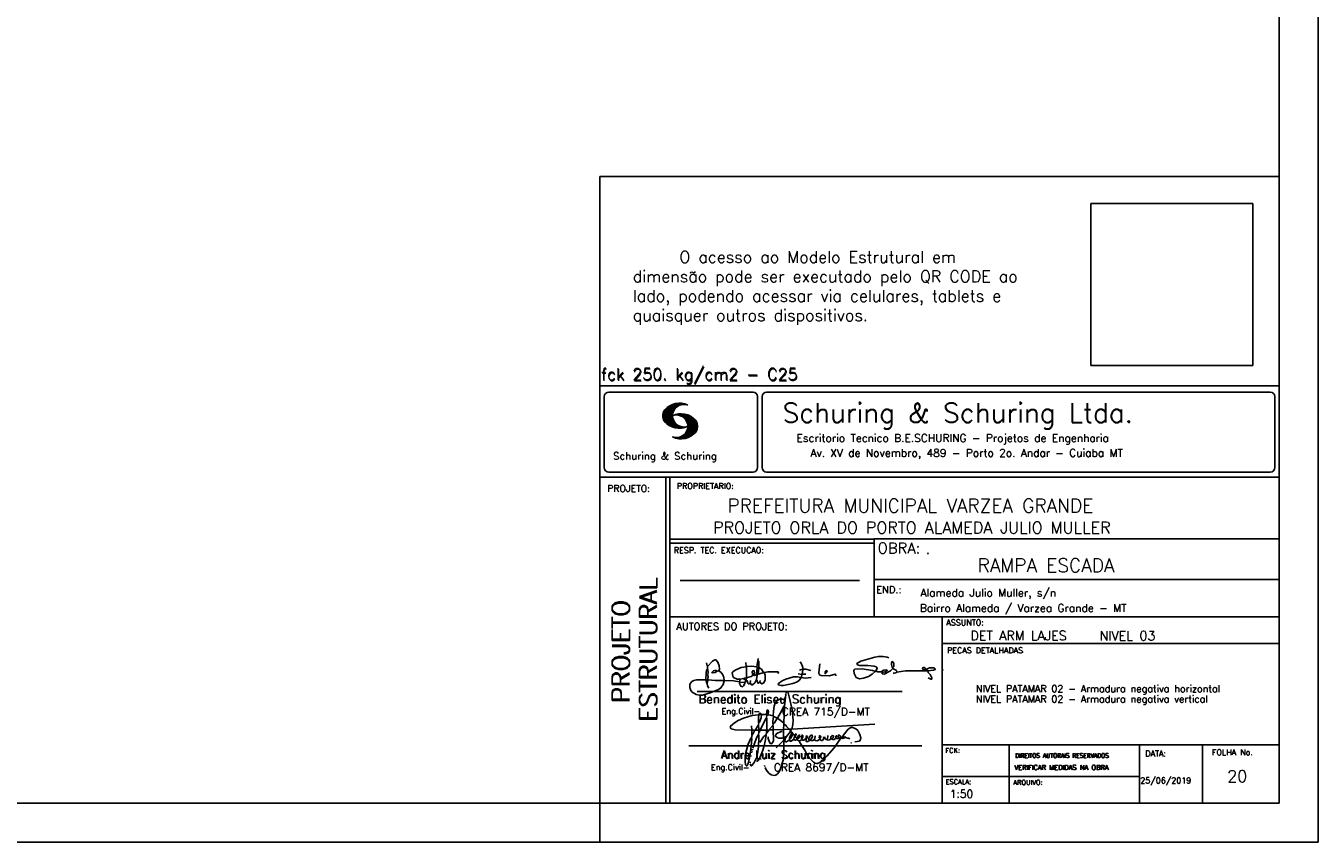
# Model space of a CAD drawing. Extents: x 0 to 119, y 0 to 84.
# Tile 9 of 14: x 86 to 119, y 0 to 21. Entities that reach past the tile are written whole.
import ezdxf

# ---------------------------------------------------------------- set-up
doc = ezdxf.new("R2010")
doc.units = 0
doc.header["$MEASUREMENT"] = 0
doc.layers.get('0').update_dxf_attribs({"linetype": 'CONTINUOUS'})
for name, color, linetype in [('1', 1, 'CONTINUOUS'), ('2', 2, 'CONTINUOUS'), ('6', 6, 'CONTINUOUS'), ('8', 8, 'CONTINUOUS')]:
    doc.layers.add(name, color=color, linetype=linetype)
doc.styles.get("Standard").update_dxf_attribs({"font": 'ROMANS.SHX'})
picture_1 = doc.add_image_def('image1.png', size_in_pixel=(300, 300))

# ---------------------------------------------------------------- blocks, each defined once
blk = doc.blocks.new('assinaturabenedito')
at = {"color": 162}
for points in [[(80.21, 160.29), (79.88, 160.45), (79.72, 161.68), (80.29, 161.77), (80.46, 162.01), (80.54, 163.49), (80.37, 163.74), (80.54, 164.8), (80.46, 166.12), (80.29, 166.36), (80.37, 167.51), (82.43, 169.81), (83.41, 170.39), (83.9, 170.39), (84.81, 169.48), (85.38, 167.84), (85.46, 166.36), (85.13, 165.71), (86.12, 164.97), (86.94, 163.98), (87.35, 162.83), (87.43, 161.68), (87.19, 161.52), (83.66, 161.52), (80.46, 161.77)], [(80.46, 167.68), (80.21, 167.84), (79.88, 169.07)], [(94.32, 162.18), (93.09, 162.18), (91.53, 162.83), (91.12, 163.41), (90.96, 164.8), (91.29, 165.38), (92.52, 166.2), (94.82, 167.1), (97.03, 167.43), (97.11, 162.92)], [(96.95, 167.51), (96.79, 169.24)], [(101.46, 167.43), (99.17, 167.76), (97.11, 167.51)], [(101.3, 164.07), (101.55, 167.1)], [(101.55, 163.82), (102.04, 164.31), (102.28, 166.78), (102.28, 167.1), (101.55, 167.19), (101.46, 167.51), (101.96, 170.06), (102.28, 169.81), (102.28, 167.27)], [(101.96, 170.06), (102.04, 170.96)], [(104.34, 164.97), (103.51, 166.36), (102.69, 166.94), (102.37, 166.94)], [(120.99, 164.31), (121.24, 166.12), (121.16, 167.19), (120.66, 168.66), (120.09, 169.57)], [(135.35, 163.57), (135.27, 164.23), (135.11, 164.31), (132.64, 163.57), (129.12, 163.74), (128.62, 163.9), (128.3, 164.15), (128.05, 164.89), (128.46, 168.66)], [(152.26, 165.38), (152.17, 165.54), (151.11, 165.79), (146.68, 166.53), (143.56, 166.36), (143.23, 166.2), (143.15, 165.79), (143.31, 164.56), (144.13, 162.83), (145.61, 162.26), (147.25, 162.51), (149.38, 163.33), (151.02, 164.23), (152.26, 165.38)], [(155.13, 165.22), (153.4, 165.22), (152.58, 165.54), (153.16, 166.78), (152.67, 167.35), (151.85, 167.68), (149.14, 168.01), (145.61, 168.01), (144.71, 168.34), (144.46, 168.91), (146.1, 169.9), (152.17, 171.62), (153.65, 171.87), (155.7, 171.87), (157.43, 171.62), (158.08, 171.29)], [(155.21, 165.05), (155.29, 164.48), (156.19, 164.23), (158.82, 165.63), (159.89, 166.69), (161.36, 165.79), (161.61, 165.3), (161.61, 165.13), (161.12, 164.89), (160.3, 164.64), (159.97, 164.72)], [(159.89, 166.69), (159.89, 167.1), (160.22, 167.51), (160.22, 168.91), (160.05, 169.48), (159.56, 169.65), (159.23, 168.99), (159.23, 168.42), (159.56, 167.27), (159.8, 167.19)], [(176.63, 162.1), (176.63, 162.75), (175.81, 164.15), (174.99, 164.97), (174.82, 165.63), (177.36, 166.04), (178.02, 166.28), (178.02, 166.53), (177.78, 166.86), (177.36, 166.94), (175.56, 166.94), (174.66, 166.61), (174.49, 166.36), (173.02, 166.2), (172.61, 166.69), (172.93, 167.19), (173.34, 167.19), (173.75, 166.86), (173.84, 166.45)], [(87.43, 161.36), (87.1, 159.8), (86.04, 158.4), (84.97, 157.66), (81.44, 156.27), (78.16, 155.28), (76.68, 155.28), (75.37, 155.53), (73.73, 156.51), (73.15, 157.25), (72.66, 158.56), (72.74, 159.96), (73.65, 161.11), (74.38, 161.52), (75.53, 161.77), (79.64, 161.77)], [(79.55, 161.85), (79.72, 164.8), (79.88, 165.87), (80.21, 166.28)], [(80.21, 160.29), (80.46, 161.6)], [(84.48, 165.54), (84.15, 165.87), (83.57, 165.87), (82.84, 165.71), (82.1, 165.05), (82.59, 164.8), (83.57, 164.97), (84.48, 165.54)], [(84.48, 165.54), (85.05, 165.63)], [(94.08, 161.03), (91.53, 161.36), (87.43, 161.52)], [(94.08, 161.03), (94.32, 162.18), (95.88, 162.34), (96.21, 162.59), (96.95, 162.67)], [(94.08, 161.03), (94.08, 160.86)], [(96.29, 160.7), (94.24, 160.86), (94.08, 160.21), (94.57, 159.14), (95.39, 158.89), (95.8, 159.22), (96.29, 160.29), (96.29, 160.7)], [(96.87, 161.77), (96.54, 161.77), (95.88, 162.26)], [(96.29, 160.7), (96.87, 161.52)], [(98.59, 160.54), (98.1, 159.96), (97.61, 160.37), (97.36, 161.44), (96.87, 161.6), (97.03, 162.75), (99.08, 163.33), (99.9, 163.9), (100.48, 163.74), (101.3, 164.07), (101.55, 163.9), (101.38, 162.01)], [(98.59, 160.54), (99.17, 159.71), (99.58, 159.63), (100.56, 160.62), (101.38, 161.93), (102.12, 160.29), (102.69, 160.78), (103.6, 160.12), (104.42, 160.54), (104.99, 161.85), (104.99, 163.9), (104.66, 164.97), (106.3, 165.3), (110.57, 165.22), (110.74, 164.97), (110.49, 164.56)], [(98.59, 160.54), (98.76, 161.6)], [(99.9, 163.9), (100.48, 164.8), (100.4, 165.63), (99.9, 165.79), (99.49, 165.22), (99.58, 164.23), (99.82, 164.15)], [(102.04, 164.31), (104.58, 164.97)], [(102.78, 160.78), (102.86, 161.52)], [(110.74, 160.29), (110.57, 159.96), (110.74, 159.63), (111.88, 159.39), (112.87, 159.39), (116.89, 160.21), (118.53, 160.86), (119.68, 161.6), (120.5, 162.83)], [(110.74, 160.29), (112.29, 161.44), (113.94, 162.18), (117.22, 163.08), (118.86, 163.16), (122.22, 162.59), (124.85, 162.83)], [(120.83, 164.15), (119.19, 164.39)], [(121.16, 166.36), (119.76, 166.04)], [(120.83, 164.15), (120.58, 163)], [(120.83, 164.15), (121.07, 164.31), (122.47, 164.23)], [(121.24, 166.2), (121.48, 166.36), (122.55, 166.36), (124.6, 165.87)], [(130.84, 164.8), (130.76, 165.22), (131.25, 165.79), (131.58, 165.71), (131.66, 165.3), (131.41, 164.97), (130.84, 164.8)], [(130.84, 164.8), (130.76, 164.48), (130.92, 164.23)], [(152.26, 165.38), (152.5, 165.54)], [(155.21, 165.05), (155.13, 165.3), (155.37, 165.71), (156.03, 166.04), (157.26, 166.2), (157.43, 165.87), (157.18, 165.54), (156.6, 165.3), (155.21, 165.05)], [(161.61, 165.13), (165.22, 165.63), (174, 165.63), (174.41, 165.71), (174.49, 166.28)], [(173.59, 165.63), (173.59, 166.12)], [(174.82, 165.63), (174.58, 165.71)], [(176.63, 162.1), (176.13, 162.1), (175.07, 162.75)], [(176.63, 162.1), (176.63, 162.1)], [(181.55, 165.95), (181.47, 166.12)], [(80.21, 160.29), (80.37, 159.22), (80.87, 158.32)]]:
    blk.add_lwpolyline(points, dxfattribs=at)
blk = doc.blocks.new('assinaturanadre')
at = {"color": 162}
for points in [[(-225.3, 18.87), (-225.71, 15.34), (-225.87, 15.1), (-226.28, 15.26), (-226.36, 15.59), (-227.18, 16), (-229.07, 16), (-230.71, 15.18), (-231.94, 13.7), (-232.6, 11.73), (-233.01, 8.69), (-233.17, 5.9), (-233.01, 5.41), (-233.26, 2.62), (-233.26, 1.06), (-233.09, 0.65), (-233.34, -0.09), (-233.17, -0.67), (-233.17, -2.55), (-233.67, -2.8), (-235.23, -2.8), (-235.14, -2.23), (-233.42, -0.17)], [(-225.3, 18.87), (-225.46, 18.87), (-225.54, 18.46)], [(-225.3, 18.87), (-225.22, 19.04)], [(-221.69, -2.31), (-221.03, 0.57), (-220.87, 2.86), (-221.52, 9.6), (-222.84, 15.92), (-223.98, 19.86), (-224.56, 20.6), (-224.89, 20.68), (-225.22, 20.19), (-225.22, 19.53)], [(-225.87, 15.1), (-225.95, 13.46), (-226.28, 11.98), (-226.61, 11.73), (-227.59, 9.51), (-230.47, 4.42), (-229.32, 3.44), (-229.07, 3.44), (-227.43, 1.88), (-226.69, 1.63), (-226.61, 0.81), (-226.86, -2.47), (-226.77, -7.81), (-226.53, -8.71), (-226.86, -9.37), (-226.61, -10.68), (-226.69, -17.25), (-227.1, -21.27), (-227.76, -23.82), (-228.83, -27.19), (-229.56, -28.58), (-230.71, -29.9), (-231.53, -30.47), (-232.52, -30.72), (-234.41, -30.31), (-235.88, -29.24), (-237.44, -27.27), (-238.1, -25.79)], [(-237.2, 6.72), (-237.03, 8.78), (-236.78, 9.27), (-236.46, 9.43), (-236.13, 9.27), (-235.96, 8.53), (-236.29, 7.05), (-236.62, 6.39), (-236.87, 6.31)], [(-226.28, 11.98), (-226.12, 11.9), (-226.12, 10.83), (-226.69, 1.71)], [(-240.48, 6.64), (-245.98, 6.07), (-251.39, 4.42), (-254.59, 2.95), (-256.81, 1.55), (-258.37, 0.4), (-259.02, -0.26), (-259.43, -1.08), (-259.35, -1.49), (-258.86, -2.06), (-256.4, -2.8), (-246.55, -3.05), (-246.22, -2.8), (-246.39, -0.34)], [(-242.2, 0.15), (-243.19, -1.16), (-244.01, -2.97), (-246.22, -2.97)], [(-237.2, 6.72), (-236.95, 6.23), (-237.2, 4.67), (-237.61, 4.26), (-241.05, -2.97), (-241.95, -3.05), (-242.12, 0.81), (-241.95, 1.47), (-241.46, 1.88), (-240.4, 4.59), (-240.23, 6.56), (-237.36, 6.56), (-237.2, 6.72)], [(-241.87, 6.48), (-242.12, 4.51), (-242.04, 1.47)], [(-240.48, 6.64), (-240.48, 6.97), (-241.05, 7.38), (-241.63, 7.22), (-241.79, 6.64)], [(-237.28, 4.51), (-237.03, 4.1), (-237.11, -2.72), (-237.36, -2.88), (-240.89, -2.88)], [(-240.48, 6.64), (-240.31, 6.64)], [(-236.54, 6.48), (-234.98, 6.31), (-233.26, 5.82)], [(-233.01, 5.41), (-232.68, 5.49), (-230.63, 4.34), (-232.35, 1.55), (-233.01, 0.89)], [(-230.47, 4.42), (-230.47, 4.42)], [(-226.61, 0.81), (-226.36, 0.81), (-225.22, -0.17), (-224.97, -0.67), (-223.74, -1.9), (-223.66, -2.39), (-226.77, -2.55)], [(-221.69, -2.31), (-170.73, 0.81)], [(-246.14, -3.05), (-246.22, -5.76), (-246.06, -6), (-246.39, -7.4), (-246.3, -8.47), (-246.88, -14.54), (-247.62, -19.96), (-248.44, -23.33), (-249.18, -24.72), (-249.5, -24.89), (-250.08, -24.31), (-250.41, -21.93), (-250.41, -19.88), (-250, -16.76), (-248.44, -11.5), (-246.88, -7.97), (-246.47, -7.65)], [(-241.87, -4.11), (-242.12, -5.76), (-241.95, -6), (-241.95, -7.73), (-242.2, -13.15), (-242.78, -17.42), (-243.43, -19.96), (-244.74, -22.83), (-246.14, -24.72), (-246.47, -24.89), (-246.8, -24.72), (-247.21, -23.66)], [(-244.33, -3.05), (-245.32, -5.02), (-245.98, -5.84)], [(-242.12, -5.67), (-242.45, -6), (-243.51, -8.3), (-245.65, -13.97)], [(-242.04, -2.88), (-243.92, -2.97)], [(-237.11, -2.97), (-237.28, -3.87), (-237.28, -4.53), (-237.11, -4.69), (-237.61, -5.76), (-237.44, -6.25), (-238.02, -9.78), (-238.59, -12.57), (-239.66, -15.94), (-241.79, -20.78), (-242.61, -21.85), (-243.27, -22.1)], [(-241.13, -2.97), (-241.54, -3.95), (-241.87, -4.11), (-241.95, -3.13)], [(-237.61, -5.76), (-239, -7.15), (-241.38, -10.6)], [(-235.31, -2.64), (-235.8, -2.97), (-237.11, -2.88)], [(-235.88, -2.97), (-236.13, -3.62), (-237.03, -4.61)], [(-233.09, -2.8), (-233.01, -9.29), (-233.17, -9.94), (-233.91, -11.18), (-234.32, -11.26), (-234.9, -11.01), (-235.39, -10.27), (-236.13, -8.06), (-236.21, -7.15)], [(-226.86, -2.55), (-233.17, -2.72)], [(-226.77, -7.56), (-227.84, -7.89), (-229.65, -7.89), (-230.71, -7.48), (-231.7, -6.66), (-231.78, -6), (-230.96, -5.1), (-228.25, -3.79), (-227.68, -3.79)], [(-222.43, -3.29), (-222.43, -3.7), (-224.97, -6.82), (-226.61, -7.4)], [(-225.05, -6.91), (-226.04, -8.55), (-225.87, -8.79), (-225.95, -9.7), (-225.54, -10.03), (-224.97, -10.03), (-223.16, -8.96)], [(-221.69, -2.31), (-223.57, -2.39)], [(-221.36, -4.85), (-222.18, -5.35), (-222.34, -6.09), (-222.75, -6.66), (-223.08, -7.97), (-223.08, -8.88), (-222.67, -9.78), (-222.34, -9.86), (-222.01, -9.78), (-220.54, -8.47)], [(-221.19, -5.1), (-221.28, -6.09), (-221.6, -6.74), (-222.43, -8.06), (-222.92, -8.38)], [(-221.85, -2.39), (-222.43, -3.29), (-222.84, -2.88), (-222.84, -2.55)], [(-222.43, -3.7), (-221.44, -4.36), (-221.36, -4.94), (-220.78, -5.18), (-220.29, -5.92), (-219.96, -6), (-219.47, -5.35), (-219.14, -5.26), (-218.98, -5.51), (-219.39, -6.5), (-219.96, -6.99), (-220.21, -7.56), (-220.46, -8.47), (-220.05, -9.04), (-219.55, -9.12), (-218.4, -8.55), (-217.91, -9.37), (-217.34, -9.7), (-216.02, -9.12), (-215.7, -8.71), (-215.04, -9.04), (-214.3, -9.04), (-212.99, -7.81), (-212.91, -7.07), (-212.66, -6.58), (-212.41, -6.58), (-212.17, -6.91), (-212.33, -7.81), (-212.58, -8.14), (-212.99, -7.97)], [(-219.96, -6), (-219.8, -6.74)], [(-219.8, -6.82), (-219.88, -7.07)], [(-219.8, -6.91), (-218.57, -7.89), (-218.32, -7.73), (-217.58, -6.17), (-217.26, -5.84), (-216.93, -6), (-216.85, -6.82), (-217.58, -7.81), (-218.4, -8.22), (-218.49, -7.97)], [(-190.51, -6.82), (-189.52, -7.32), (-189.77, -7.81), (-190.42, -8.06), (-191.57, -7.97), (-195.76, -13.72), (-200.19, -18.89), (-203.31, -21.93), (-205.03, -23), (-206.1, -23.33), (-207.49, -23.25), (-208.48, -22.67), (-210.94, -20.21), (-212.58, -17.66), (-213.81, -15.2), (-216.85, -10.6), (-217.17, -9.78)], [(-215.53, -8.3), (-215.86, -7.73), (-215.86, -6.82), (-215.45, -6), (-215.2, -6), (-214.96, -6.33), (-214.88, -7.23), (-215.53, -8.3)], [(-212.66, -8.14), (-212.99, -9.37), (-212.91, -9.78), (-212.25, -10.03), (-211.18, -9.53), (-210.94, -9.29), (-211.27, -8.63), (-211.27, -8.06), (-210.86, -7.23), (-210.03, -6.09), (-209.3, -6), (-209.05, -7.15), (-209.54, -8.14), (-210.36, -9.12), (-210.2, -9.37), (-208.72, -9.21), (-207.9, -8.63), (-207.41, -6.82), (-207.49, -6.41)], [(-212.66, -6.58), (-212.91, -6.33)], [(-204.54, -8.14), (-204.04, -7.81), (-203.96, -6.99), (-204.37, -6.41), (-204.78, -6.41), (-204.87, -7.73), (-204.54, -8.14)], [(-202.24, -7.15), (-202.08, -8.06), (-202.98, -9.29), (-203.47, -9.29), (-204.45, -8.63)], [(-201.42, -7.07), (-201.5, -7.48), (-201.25, -8.22), (-200.6, -8.71), (-200.02, -8.71)], [(-201.09, -6.5), (-201.09, -6.5)], [(-196.33, -7.48), (-197.23, -8.3), (-198.14, -8.71), (-199.2, -9.04), (-199.78, -8.96), (-199.94, -8.63), (-199.53, -7.07), (-199.53, -6.25)], [(-196.33, -7.48), (-196.09, -6.82), (-196.17, -6.41), (-196.99, -6.17), (-197.56, -6.82), (-197.73, -7.32), (-197.73, -7.81), (-197.48, -8.22)], [(-194.77, -7.89), (-195.84, -8.71), (-196.5, -8.79), (-197.15, -8.38)], [(-194.77, -7.23), (-194.28, -6.74), (-194.28, -6.41), (-194.77, -6.74), (-194.77, -7.23)], [(-194.77, -7.23), (-194.77, -7.97), (-194.61, -8.06), (-193.13, -8.14), (-192.15, -7.81), (-191.74, -7.97)], [(-192.06, -7.73), (-191.74, -7.07), (-191.98, -6.5), (-192.64, -6), (-193.13, -6), (-193.3, -7.07), (-192.64, -7.81)], [(-190.51, -6.82), (-191.33, -7.89)], [(-190.51, -6.82), (-190.18, -6.17), (-187.06, -2.39), (-185.58, -1.41), (-184.35, -1.24), (-182.46, -2.23), (-181.32, -3.21), (-179.92, -5.59), (-179.43, -7.65), (-179.59, -8.79), (-180.25, -9.62), (-183.04, -10.03)], [(-189.44, -7.23), (-189.11, -6.99), (-188.78, -7.32)], [(-189.44, -7.23), (-189.19, -7.56), (-188.7, -7.4), (-187.39, -7.81), (-186.73, -7.81), (-186.48, -8.14), (-186.07, -8.22)], [(-246.06, -15.36), (-246.22, -16.1)], [(-245.81, -14.54), (-245.89, -15.03)], [(-226.86, -9.29), (-231.21, -13.8)], [(-226.04, -8.47), (-226.45, -8.63)], [(-218.4, -8.22), (-218.4, -8.47)], [(-215.53, -8.3), (-215.53, -8.63)], [(-210.36, -9.12), (-210.86, -9.21)], [(-204.54, -8.14), (-204.54, -8.55), (-205.28, -9.12), (-206.26, -9.45), (-207.49, -9.29), (-207.9, -8.79)], [(-185.42, -10.77), (-185.17, -10.77)], [(-247.29, -22.34), (-247.29, -22.92)], [(-246.8, -18.57), (-246.88, -19.06)], [(-246.39, -16.43), (-246.39, -16.84)], [(-238.43, -24.64), (-238.43, -24.81)], [(-238.26, -25.22), (-238.18, -25.46)]]:
    blk.add_lwpolyline(points, dxfattribs=at)

msp = doc.modelspace()

# ---------------------------------------------------------------- linework, layer by layer
at = {"layer": '1', "linetype": 'Continuous'}
for p, q in [((118.900002, 0), (118.900002, 84.099998)), ((100.400002, 0), (100.400002, 1)), ((0, 0), (118.900002, 0))]:
    msp.add_line(p, q, dxfattribs=at)
at = {"layer": '2', "linetype": 'Continuous'}
for p, q in [((100.400002, 1), (100.400002, 17.142713)), ((117.900002, 17.142713), (100.400002, 17.142713)), ((100.400002, 11.755142), (117.900002, 11.755135)), ((100.400002, 1), (100.400002, 11.755142)), ((100.515984, 11.477417), (100.515984, 9.648308)), ((100.632485, 11.593918), (104.348992, 11.593918)), ((104.465493, 11.477417), (104.465493, 9.648308)), ((104.578744, 11.477417), (104.578744, 9.648308)), ((104.695244, 11.593918), (117.667504, 11.593918)), ((117.784005, 11.477417), (117.784005, 9.648308)), ((102.021767, 10.985771), (102.328316, 11.29232)), ((102.022118, 10.971992), (102.345925, 11.295792)), ((102.022164, 11.000305), (102.308007, 11.286148)), ((102.022484, 10.958214), (102.364266, 11.300003)), ((102.024361, 11.016647), (102.288399, 11.280685)), ((102.024468, 10.94606), (102.381127, 11.302727)), ((102.026574, 11.03299), (102.265404, 11.271812)), ((102.026696, 10.934158), (102.396309, 11.303772)), ((102.028939, 10.922256), (102.412331, 11.305649)), ((102.032174, 10.911354), (102.426827, 11.306015)), ((102.032433, 11.052986), (102.239464, 11.26001)), ((102.035912, 10.900948), (102.44201, 11.307053)), ((102.039254, 11.073952), (102.210518, 11.245209)), ((102.039651, 10.890556), (102.456277, 11.307182)), ((102.043557, 10.880333), (102.469246, 11.306015)), ((102.048607, 10.871239), (102.32058, 11.143219)), ((102.052743, 11.10157), (102.174309, 11.223145)), ((102.053643, 10.862129), (102.302117, 11.110611)), ((102.058678, 10.853035), (102.291588, 11.085945)), ((102.064263, 10.84449), (102.283593, 11.06382)), ((102.070778, 10.836868), (102.279656, 11.045746)), ((102.077294, 10.829247), (102.275872, 11.027817)), ((102.083809, 10.821625), (102.274163, 11.011971)), ((102.090554, 10.814232), (102.27311, 10.99678)), ((102.33149, 10.998619), (102.346154, 11.013283)), ((102.348687, 11.001663), (102.365319, 11.018303)), ((102.363152, 11.001991), (102.384881, 11.023735)), ((102.377602, 11.002319), (102.401894, 11.026611)), ((102.392068, 11.002647), (102.419472, 11.030045)), ((102.40458, 11.001007), (102.435235, 11.03167)), ((102.408669, 11.2313), (102.483056, 11.305702)), ((102.417229, 10.999535), (102.451501, 11.033806)), ((102.429986, 10.998154), (102.466195, 11.034363)), ((102.438058, 11.246552), (102.495736, 11.30423)), ((102.441216, 10.995239), (102.480889, 11.03492)), ((102.452431, 10.992317), (102.495598, 11.035484)), ((102.462868, 11.257233), (102.508401, 11.302757)), ((102.464333, 10.990074), (102.50898, 11.034729)), ((102.474877, 10.986488), (102.523156, 11.034767)), ((102.481972, 11.262199), (102.521233, 11.30146)), ((102.484322, 10.981789), (102.536187, 11.033653)), ((102.494317, 10.977654), (102.548455, 11.031792)), ((102.502465, 11.268562), (102.533059, 11.299149)), ((102.504601, 10.973801), (102.561593, 11.0308)), ((102.514306, 10.969368), (102.573754, 11.028824)), ((102.518487, 11.270424), (102.5449, 11.296837)), ((102.522408, 10.963333), (102.585229, 11.026146)), ((102.532494, 10.959282), (102.597603, 11.024391)), ((102.534478, 11.272285), (102.557, 11.294807)), ((102.540383, 10.953033), (102.608834, 11.021484)), ((102.549111, 10.947632), (102.619698, 11.018219)), ((102.550469, 11.274147), (102.568551, 11.292221)), ((102.556161, 10.940536), (102.630761, 11.015137)), ((102.565194, 10.93544), (102.641869, 11.012115)), ((102.572106, 10.928207), (102.65223, 11.008339)), ((102.579827, 10.921783), (102.662606, 11.004555)), ((102.585915, 10.913734), (102.673302, 11.001122)), ((102.594002, 10.907692), (102.683312, 10.997002)), ((102.599907, 10.899467), (102.692727, 10.992279)), ((102.606621, 10.892029), (102.702447, 10.987854)), ((102.611748, 10.883018), (102.712227, 10.983505)), ((102.096932, 10.807419), (102.270302, 10.980797)), ((102.104729, 10.800133), (102.273202, 10.968597)), ((102.111825, 10.793083), (102.274117, 10.955383)), ((102.119164, 10.786293), (102.275155, 10.942276)), ((102.126824, 10.779808), (102.277611, 10.930595)), ((102.134484, 10.773323), (102.280083, 10.918922)), ((102.142129, 10.766846), (102.28254, 10.907249)), ((102.150094, 10.760674), (102.285897, 10.896469)), ((102.158333, 10.754768), (102.289651, 10.886078)), ((102.166573, 10.748863), (102.293404, 10.875694)), ((102.174798, 10.742966), (102.297204, 10.865356)), ((102.183388, 10.737427), (102.302071, 10.856102)), ((102.192223, 10.732109), (102.306954, 10.84684)), ((102.201058, 10.726807), (102.311837, 10.837578)), ((102.209878, 10.721497), (102.316918, 10.828537)), ((102.219185, 10.71666), (102.322838, 10.820305)), ((102.228631, 10.711967), (102.328744, 10.812088)), ((102.238076, 10.707275), (102.334664, 10.803864)), ((102.247536, 10.702599), (102.340798, 10.79586)), ((102.257638, 10.698563), (102.347695, 10.78862)), ((102.267739, 10.694519), (102.354607, 10.781387)), ((102.277825, 10.690483), (102.361504, 10.774155)), ((102.288201, 10.686714), (102.368584, 10.767105)), ((102.299004, 10.683372), (102.376473, 10.760849)), ((102.309792, 10.680031), (102.384362, 10.754601)), ((102.320595, 10.676697), (102.392251, 10.74836)), ((102.33207, 10.674026), (102.400323, 10.742287)), ((102.343621, 10.671448), (102.409234, 10.737053)), ((102.355172, 10.668869), (102.41813, 10.731819)), ((102.367196, 10.666748), (102.427041, 10.726585)), ((102.379601, 10.665009), (102.436257, 10.721664)), ((102.391991, 10.663277), (102.446251, 10.717522)), ((102.404778, 10.661919), (102.456246, 10.713379)), ((102.41813, 10.66114), (102.466225, 10.709244)), ((102.431496, 10.660355), (102.476906, 10.705772)), ((102.445305, 10.660042), (102.488122, 10.70285)), ((102.459756, 10.660355), (102.499337, 10.699936)), ((102.471291, 10.38913), (102.89573, 10.813568)), ((102.474206, 10.660667), (102.510674, 10.697136)), ((102.485131, 10.388832), (102.900948, 10.804665)), ((102.490594, 10.661674), (102.523842, 10.694931)), ((102.498955, 10.388527), (102.904992, 10.794571)), ((102.508156, 10.663521), (102.537621, 10.692986)), ((102.513772, 10.389206), (102.907525, 10.782967)), ((102.525292, 10.665939), (102.550774, 10.691422)), ((102.528802, 10.390091), (102.910821, 10.77211)), ((102.541863, 10.668861), (102.565743, 10.692741)), ((102.544091, 10.391251), (102.914101, 10.761261)), ((102.560265, 10.672806), (102.580132, 10.69268)), ((102.56054, 10.393555), (102.915566, 10.748596)), ((102.576974, 10.395859), (102.917245, 10.736137)), ((102.580102, 10.677895), (102.59446, 10.692261)), ((102.59446, 10.692261), (102.596535, 10.694336)), ((102.594857, 10.399597), (102.918938, 10.723679)), ((102.598122, 10.683296), (102.610558, 10.69574)), ((102.613045, 10.403664), (102.918511, 10.709122)), ((102.617165, 10.689835), (102.625374, 10.698044)), ((102.617653, 10.874802), (102.721871, 10.979012)), ((102.622353, 10.554344), (102.891091, 10.823074)), ((102.623757, 10.866768), (102.730431, 10.973442)), ((102.629494, 10.858353), (102.739998, 10.968857)), ((102.632821, 10.409302), (102.91813, 10.694611)), ((102.63308, 10.695976), (102.639565, 10.702461)), ((102.633523, 10.848244), (102.74865, 10.963379)), ((102.63839, 10.838989), (102.757043, 10.957634)), ((102.640725, 10.586838), (102.886773, 10.832893)), ((102.643319, 10.829773), (102.765557, 10.952019)), ((102.648354, 10.817596), (102.775673, 10.944923)), ((102.648705, 10.608963), (102.881814, 10.842072)), ((102.652337, 10.806755), (102.785027, 10.939453)), ((102.653298, 10.415634), (102.917763, 10.680092)), ((102.656197, 10.794724), (102.793786, 10.932312)), ((102.65693, 10.63131), (102.875085, 10.849472)), ((102.659859, 10.781189), (102.803063, 10.924393)), ((102.660699, 10.649239), (102.870354, 10.858894)), ((102.662652, 10.768639), (102.811745, 10.91774)), ((102.665169, 10.667847), (102.863503, 10.866165)), ((102.66523, 10.753647), (102.820916, 10.90934)), ((102.666237, 10.683037), (102.857552, 10.874352)), ((102.666314, 10.73967), (102.829201, 10.90255)), ((102.66729, 10.698235), (102.84977, 10.880722)), ((102.667901, 10.725861), (102.836678, 10.894646)), ((102.668114, 10.711845), (102.843789, 10.887527)), ((102.6764, 10.424599), (102.913491, 10.66169)), ((102.350319, 10.409546), (102.362588, 10.421799)), ((102.361458, 10.40654), (102.376412, 10.421486)), ((102.372597, 10.403542), (102.390221, 10.421173)), ((102.383751, 10.400551), (102.406151, 10.422958)), ((102.395669, 10.398346), (102.422158, 10.424828)), ((102.407601, 10.396141), (102.439583, 10.428116)), ((102.419549, 10.393929), (102.458703, 10.43309)), ((102.432137, 10.392387), (102.479928, 10.440178)), ((102.444954, 10.391075), (102.504067, 10.450188)), ((102.457772, 10.389755), (102.537148, 10.469131)), ((102.701272, 10.435333), (102.910225, 10.644287)), ((102.729577, 10.449501), (102.90162, 10.621544)), ((102.766121, 10.471909), (102.889016, 10.594803)), ((102.845025, 10.536674), (102.85772, 10.54937)), ((100.400002, 9.399994), (117.900002, 9.399994)), ((100.632485, 9.531807), (104.348992, 9.531807)), ((102.100381, 5.799995), (102.100381, 9.399994)), ((102.200387, 5.799995), (102.200387, 9.399994)), ((104.695244, 9.531807), (117.667504, 9.531807)), ((117.900002, 9.399994), (117.900002, 1)), ((107.468575, 7.799995), (102.200387, 7.799995)), ((107.468575, 7.699995), (102.200387, 7.699995)), ((117.900002, 7.814748), (107.456068, 7.814748)), ((107.468575, 6.816429), (107.468575, 7.814748)), ((102.470307, 6.739054), (107.088883, 6.739054)), ((107.468575, 6.816429), (107.468575, 5.799995)), ((107.468575, 6.7647), (117.900002, 6.764707)), ((102.100381, 1), (102.100381, 5.799995)), ((102.200387, 1), (102.200387, 5.799995)), ((102.200387, 5.799995), (117.900002, 5.799995)), ((109.220955, 4.799995), (109.220955, 5.799995)), ((109.220954, 5.120245), (117.900001, 5.120252)), ((109.220955, 1), (109.220955, 4.799995)), ((102.911416, 3.880456), (108.18985, 3.880456)), ((102.697602, 2.480272), (108.694489, 2.480272)), ((109.220955, 2.505768), (117.900002, 2.505775)), ((110.946786, 1), (110.946786, 2.505775)), ((114.296471, 1), (114.296471, 2.505775)), ((115.92097, 1), (115.92097, 2.505774)), ((109.220955, 1.691734), (114.296471, 1.691742)), ((117.900002, 1), (100.400002, 1))]:
    msp.add_line(p, q, dxfattribs=at)
for centre, radius, start, end in [((100.632485, 11.477417), 0.116502, 90, 180), ((104.348992, 11.477417), 0.116502, 0, 90), ((104.695244, 11.477417), 0.116502, 90, 180), ((117.667504, 11.477417), 0.116502, 0, 90), ((102.265145, 10.982269), 0.243989, 140.229431, 231.895096), ((102.448083, 10.815277), 0.491555, 63.393265, 138.909058), ((102.563225, 10.98333), 0.291044, 68.851509, 291.148499), ((102.492333, 10.543831), 0.491555, 41.090942, 116.606735), ((102.37719, 10.711891), 0.291044, 248.851501, 111.148491), ((102.448083, 11.15139), 0.491555, 218.229782, 296.60672), ((102.675271, 10.710823), 0.243989, 308.104889, 39.770576), ((102.492333, 10.879951), 0.491555, 243.393265, 321.770233), ((100.632485, 9.648308), 0.116502, 180, 270), ((104.348992, 9.648308), 0.116502, 270, 0), ((104.695244, 9.648308), 0.116502, 180, 270), ((117.667504, 9.648308), 0.116502, 270, 0)]:
    msp.add_arc(centre, radius, start, end, dxfattribs=at)
at = {"layer": '8', "linetype": 'Continuous'}
for p, q in [((117.900002, 1), (117.900002, 83.099998)), ((2.5, 1), (117.900002, 1))]:
    msp.add_line(p, q, dxfattribs=at)

# ---------------------------------------------------------------- block references
at = {"xscale": 0.06, "yscale": 0.06, "zscale": 0.06}
msp.add_blockref('assinaturabenedito', (98.35609, -5.52941), dxfattribs=at)
at = {"linetype": 'Continuous', "xscale": 0.042, "yscale": 0.042, "zscale": 0.042}
msp.add_blockref('assinaturanadre', (114.657351, 3.009054), dxfattribs=at)

# ---------------------------------------------------------------- texts
at = {"linetype": 'Continuous', "insert": (101.250101, 15.22062), "char_height": 0.3, "attachment_point": 1}
msp.add_mtext_dynamic_manual_height_columns('^IO acesso ao Modelo Estrutural em dimensão pode ser executado pelo QR CODE ao lado, podendo acessar via celulares, tablets e quaisquer outros dispositivos.', width=10.84065058, gutter_width=1.5, heights=[3.742444], dxfattribs=at)
at = {"layer": '1', "linetype": 'Continuous'}
for s, height, p in [('PREFEITURA MUNICIPAL VARZEA GRANDE', 0.35, (103.689236, 8.494706)), ('PROJETO ORLA DO PORTO ALAMEDA JULIO MULLER', 0.3, (103.318472, 7.952581)), ('.', 0.3, (108.784329, 7.423969)), ('RAMPA ESCADA', 0.35, (110.13009, 6.957007)), ('Alameda Julio Muller, s/n', 0.2, (108.663326, 6.322955)), ('Bairro Alameda / Varzea Grande - MT', 0.2, (108.640302, 5.930193)), ('25/06/2019', 0.15, (114.32041, 1.512631))]:
    msp.add_text(s, height=height, dxfattribs=at).set_placement(p)
at = {"layer": '1', "linetype": 'Continuous', "insert": (116.558913, 1.84874), "char_height": 0.3, "attachment_point": 1}
msp.add_mtext_dynamic_manual_height_columns('20', width=0.86139052, gutter_width=1, heights=[0], dxfattribs=at)
at = {"layer": '2', "linetype": 'Continuous'}
for s, height, p in [('fck 250. kg/cm2 - C25', 0.3, (100.428574, 11.907463)), ('fck 250. kg/cm2 - C25', 0.3, (100.44175, 11.880586)), ('Schuring & Schuring Ltda.', 0.5, (105.106835, 10.806786)), ('Escritorio Tecnico B.E.SCHURING - Projetos de Engenharia', 0.2, (105.464669, 10.308487)), ('Schuring & Schuring', 0.19, (100.744332, 9.851486)), ('Av. XV de Novembro, 489 - Porto 2o. Andar - Cuiaba MT', 0.2, (105.823189, 9.925888)), ('PROJETO:', 0.175, (100.593148, 9.02159)), ('PROPRIETARIO:', 0.15, (102.38453, 9.097366)), ('OBRA:', 0.278755, (107.555098, 7.434759)), ('RESP. TEC. EXECUCAO:', 0.15, (102.306, 7.444514)), ('END.:', 0.185837, (107.517898, 6.410233)), ('ASSUNTO:', 0.15, (109.325458, 5.581304)), ('AUTORES DO PROJETO:', 0.185837, (102.37201, 5.463953)), ('PECAS DETALHADAS', 0.15, (109.342866, 4.865594)), ('Benedito Eliseu Schuring', 0.22, (102.938317, 3.577287)), ('Benedito Eliseu Schuring', 0.22, (102.949791, 3.577287)), ('Eng.Civil-', 0.15, (103.537205, 3.298847)), ('CREA 715/D-MT', 0.2, (105.090738, 3.262761)), ('Andre Luiz Schuring', 0.2, (103.516734, 2.158081)), ('Andre Luiz Schuring', 0.2, (103.534292, 2.149201)), ('FCK:', 0.125, (109.300759, 2.299423)), ('DATA:', 0.15, (114.44804, 2.2071)), ('FOLHA No.', 0.15, (116.16551, 2.23814)), ('Eng.Civil-', 0.15, (103.262769, 1.853248)), ('CREA 8697/D-MT', 0.2, (104.883336, 1.825346)), ('DIREITOS AUTORAIS RESERVADOS', 0.11, (111.09472, 2.176125)), ('DIREITOS AUTORAIS RESERVADOS', 0.11, (111.103692, 2.176125)), ('VERIFICAR MEDIDAS NA OBRA', 0.125, (111.07148, 1.861862)), ('VERIFICAR MEDIDAS NA OBRA', 0.125, (111.080453, 1.861862)), ('ESCALA:', 0.125, (109.30703, 1.490738)), ('1:50', 0.2, (109.417031, 1.144112)), ('ARQUIVO:', 0.125, (111.04905, 1.475601))]:
    msp.add_text(s, height=height, dxfattribs=at).set_placement(p)
for s, p in [('ESTRUTURAL', (101.873726, 3.12536)), ('ESTRUTURAL', (101.873726, 3.094507)), ('PROJETO', (101.169091, 3.606125)), ('PROJETO', (101.169091, 3.575272))]:
    msp.add_text(s, height=0.45, rotation=90, dxfattribs=at).set_placement(p)
at = {"layer": '6', "linetype": 'Continuous'}
for s, height, p in [('DET ARM LAJES ', 0.24, (109.946308, 5.198957)), ('NIVEL 03', 0.24, (113.268899, 5.196336)), ('NIVEL PATAMAR 02 - Armadura negativa horizontal', 0.18, (110.086991, 3.863275)), ('NIVEL PATAMAR 02 - Armadura negativa vertical', 0.18, (110.086991, 3.593275))]:
    msp.add_text(s, height=height, dxfattribs=at).set_placement(p)

# ---------------------------------------------------------------- pictures from other files: only their frames are drawn
at = {"linetype": 'Continuous'}
image = msp.add_image(picture_1, insert=(113.047897, 12.280867), size_in_units=(4.166667, 4.166667), dxfattribs=at)
image.dxf.flags = 7

doc.saveas('drawing.dxf')
